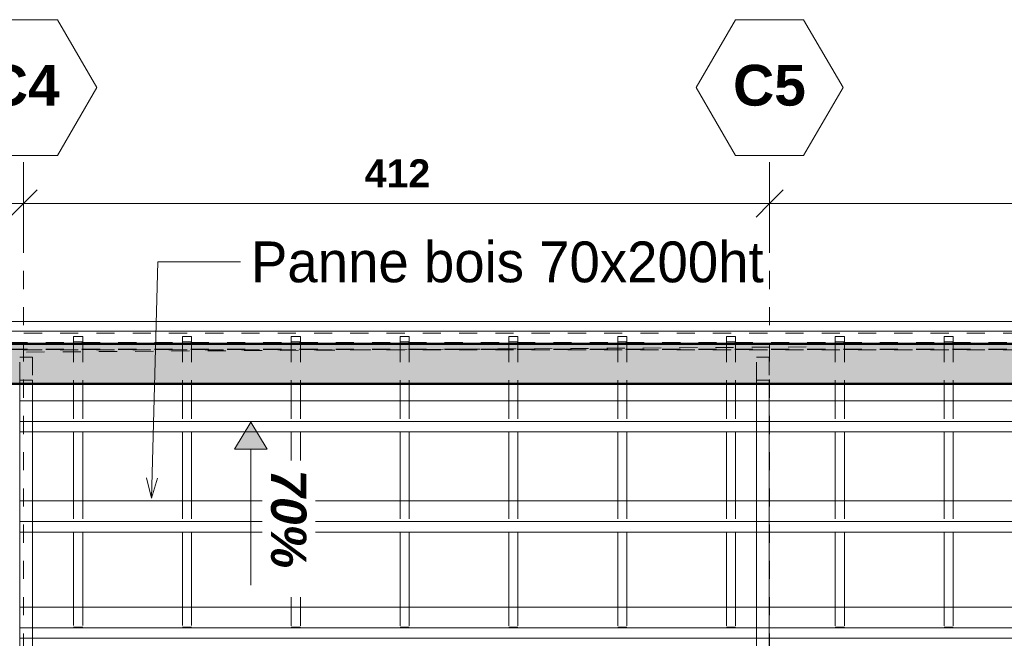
# Model space of a CAD drawing. Header units: metres. Extents: x -16.9 to 14.1, y -10.5 to 9.6.
# Tile 17 of 26: x -2.3 to 3.2, y 5.7 to 9.1. Entities that reach past the tile are written whole.
import ezdxf

# ---------------------------------------------------------------- set-up
doc = ezdxf.new("R2010")
doc.units = ezdxf.units.M
doc.linetypes.add('Ligne de quadrillage', pattern=[0.022225, 0.0127, -0.003175, 0.003175, -0.003175])
doc.linetypes.add('Tiret', pattern=[0.00635, 0.003175, -0.003175])
for name, color, linetype, lineweight in [('A-ANNO-DIMS', 211, 'Continuous', 9), ('A-ANNO-DIMS-75', 211, 'Continuous', 9), ('A-ANNO-NOTE', 131, 'Continuous', 9), ('A-ROOF', 132, 'Continuous', 18), ('A-WALL', 113, 'Continuous', 25), ('A-WALL-PATT', 111, 'Continuous', 50), ('G-ANNO-TEXT', 231, 'Continuous', 9), ('S-BEAM', 12, 'Continuous', 18), ('S-BEAM-HDLN', 1, 'Tiret', 18), ('S-GRID', 1, 'Continuous', 9), ('S-GRID-IDEN', 1, 'Continuous', 9)]:
    doc.layers.add(name, color=color, linetype=linetype, lineweight=lineweight)
doc.styles.add('Arial_B', font='arialbd.ttf', dxfattribs={"height": 0.225})
doc.styles.add('Arial_B_1', font='arialbd.ttf', dxfattribs={"height": 0.154762})
doc.styles.add('Arial_B_I', font='arialbi.ttf', dxfattribs={"height": 0.195})
doc.styles.add('Bodoni MT_B_I', font='BOD_BI.TTF', dxfattribs={"height": 0.225})
doc.dimstyles.new('Cotation_cm', dxfattribs={"dimscale": 0.3048, "dimtxt": 0.153039, "dimasz": 0.492126, "dimexe": 0.590551, "dimexo": 0.0625, "dimgap": 0.147638, "dimtad": 1, "dimdec": 0, "dimlfac": 100, "dimzin": 0, "dimdsep": 46, "dimtxsty": 'Arial_B_1', "dimblk1": 'OBLIQUE', "dimblk2": 'OBLIQUE', "dimsah": 1, "dimcen": 0.09, "dimazin": 0, "dimtfac": 1, "dimtdec": 4, "dimtix": 1, "dimtmove": 0, "dimatfit": 3, "dimfxl": 0.590551, "dimfxlon": 1, "dimtvp": 1, "dimtfill": 1, "dimtolj": 1, "dimtzin": 0, "dimarcsym": 2})

# ---------------------------------------------------------------- blocks, each defined once
blk = doc.blocks.new('Quadrillage - M_Extrémité de la ligne de quadrillage - EXA 3_0 mm Gras-566358-PH R_1 EXISTANT')
at = {"layer": 'S-GRID-IDEN'}
for p, q in [((-0.0054, 0), (-0.0025, 0.005)), ((-0.0025, 0.005), (0.0025, 0.005)), ((0.0054, 0), (0.0025, 0.005)), ((-0.0054, 0), (-0.0025, -0.005)), ((0.0054, 0), (0.0025, -0.005)), ((0.0025, -0.005), (-0.0025, -0.005))]:
    blk.add_line(p, q, dxfattribs=at)
blk = doc.blocks.new('DIMBLOCK3-PH R_1 EXISTANT')
at = {"layer": 'A-ANNO-DIMS-75'}
for p, q in [((-6.0928, 8.1004), (-6.0928, 8.2804)), ((-2.2499, 8.1004), (-2.2499, 8.2804)), ((-6.0928, 8.1004), (-2.2499, 8.1004)), ((-6.0928, 8.1004), (-6.0928, 7.9204)), ((-2.2499, 8.1004), (-2.2499, 7.9204))]:
    blk.add_line(p, q, dxfattribs=at)
at = {"layer": 'A-ANNO-DIMS-75', "lineweight": 35}
for p, q in [((-6.0928, 8.1004), (-6.0178, 8.1754)), ((-2.2499, 8.1004), (-2.1749, 8.1754)), ((-6.0928, 8.1004), (-6.1678, 8.0254)), ((-2.2499, 8.1004), (-2.3249, 8.0254))]:
    blk.add_line(p, q, dxfattribs=at)
at = {"layer": 'A-ANNO-DIMS-75', "color": 0, "insert": (-4.3463, 8.3439), "char_height": 0.15476, "width": 0.419764, "attachment_point": 1, "line_spacing_factor": 0.941778, "style": 'Arial_B_1', "bg_fill": 3, "box_fill_scale": 1.25, "bg_fill_color": 256, "bg_fill_true_color": 13158600, "bg_fill_transparency": 0}
blk.add_mtext('384', dxfattribs=at)
blk = doc.blocks.new('_Oblique')
at = {"color": 0, "linetype": 'ByBlock', "lineweight": -2}
blk.add_line((-0.5, -0.5), (0.5, 0.5), dxfattribs=at)
blk = doc.blocks.new('DIMBLOCK4-PH R_1 EXISTANT')
at = {"layer": 'A-ANNO-DIMS-75'}
for p, q in [((-2.2499, 8.1004), (-2.2499, 8.2804)), ((1.8651, 8.1004), (1.8651, 8.2804)), ((-2.2499, 8.1004), (1.8651, 8.1004)), ((-2.2499, 8.1004), (-2.2499, 7.9204)), ((1.8651, 8.1004), (1.8651, 7.9204))]:
    blk.add_line(p, q, dxfattribs=at)
at = {"layer": 'A-ANNO-DIMS-75', "lineweight": 35}
for p, q in [((-2.2499, 8.1004), (-2.1749, 8.1754)), ((1.8651, 8.1004), (1.9401, 8.1754)), ((-2.2499, 8.1004), (-2.3249, 8.0254)), ((1.8651, 8.1004), (1.7901, 8.0254))]:
    blk.add_line(p, q, dxfattribs=at)
at = {"layer": 'A-ANNO-DIMS-75', "color": 0, "insert": (-0.3673, 8.3439), "char_height": 0.15476, "width": 0.419764, "attachment_point": 1, "line_spacing_factor": 0.941778, "style": 'Arial_B_1', "bg_fill": 3, "box_fill_scale": 1.25, "bg_fill_color": 256, "bg_fill_true_color": 13158600, "bg_fill_transparency": 0}
blk.add_mtext('412', dxfattribs=at)
blk = doc.blocks.new('DIMBLOCK5-PH R_1 EXISTANT')
at = {"layer": 'A-ANNO-DIMS-75'}
for p, q in [((1.8651, 8.1004), (1.8651, 8.2804)), ((5.9278, 8.1004), (5.9278, 8.2804)), ((1.8651, 8.1004), (5.9278, 8.1004)), ((1.8651, 8.1004), (1.8651, 7.9204)), ((5.9278, 8.1004), (5.9278, 7.9204))]:
    blk.add_line(p, q, dxfattribs=at)
at = {"layer": 'A-ANNO-DIMS-75', "lineweight": 35}
for p, q in [((1.8651, 8.1004), (1.9401, 8.1754)), ((5.9278, 8.1004), (6.0028, 8.1754)), ((1.8651, 8.1004), (1.7901, 8.0254)), ((5.9278, 8.1004), (5.8528, 8.0254))]:
    blk.add_line(p, q, dxfattribs=at)
at = {"layer": 'A-ANNO-DIMS-75', "color": 0, "insert": (3.7216, 8.3439), "char_height": 0.15476, "width": 0.419764, "attachment_point": 1, "line_spacing_factor": 0.941778, "style": 'Arial_B_1', "bg_fill": 3, "box_fill_scale": 1.25, "bg_fill_color": 256, "bg_fill_true_color": 13158600, "bg_fill_transparency": 0}
blk.add_mtext('406', dxfattribs=at)
blk = doc.blocks.new('Pente - Pente-5017317-PH R_1 EXISTANT')
at = {"layer": 'A-ANNO-NOTE'}
blk.add_hatch(color=256, dxfattribs=at).paths.add_polyline_path([(0.005, 0.0012), (0.007, 0), (0.005, -0.0012)])
for p, q in [((0.005, 0.0012), (0.005, -0.0012)), ((0.007, 0), (0.005, 0.0012)), ((-0.005, 0), (0.005, 0)), ((0.005, -0.0012), (0.007, 0))]:
    blk.add_line(p, q, dxfattribs=at)

msp = doc.modelspace()

# ---------------------------------------------------------------- hatches: boundary and pattern name
at = {"layer": 'A-WALL-PATT', "lineweight": 18}
h = msp.add_hatch(dxfattribs=at)
h.set_pattern_fill('FP_1', color=256, style=0, pattern_type=2)
h.set_pattern_definition([(50, (0, 0), (0.546555, -0.047815), [0.05715, -0.62865]), (355, (0, 0), (-0.105728, 0.573166), [0.04572, -0.50292]), (100.451, (0.04555, -0.004), (0.440828, 0.525349), [0.04857, -0.53427]), (46.184, (0, 0.1524), (0.813237, -0.12613), [0.08572, -0.94297]), (96.636, (0.0678, 0.1419), (0.712212, 0.742287), [0.07286, -0.80141]), (351.184, (0, 0.1524), (0.712217, 0.742274), [0.06858, -0.75438]), (21, (0.0762, 0.1143), (0.454846, -0.306795), [0.05715, -0.62865]), (326, (0.0762, 0.1143), (0.185405, 0.55256), [0.04572, -0.50292]), (71.451, (0.1141, 0.08873), (0.640251, 0.245763), [0.04857, -0.53427]), (37.5, (0, 0), (0.009261, 0.2536672), [0.02515, -0.47168, 0.02515, -0.48539, -0.50482]), (37.5, (0, 0), (0.009261, 0.2536672), [-1.007, 0.02515, -0.47968]), (7.5, (0, 0), (0.200456, 0.300546), [0.02515, -0.26594, 0.02515, -0.46025, -0.1924]), (7.5, (0, 0), (0.200456, 0.300546), [-0.77648, 0.02515, -0.16726]), (327.5, (-0.16993, 0), (0.4067682, -0.0171882), [0.02515, -0.16535, 0.02515, -0.56921, -0.78867]), (327.5, (-0.16993, 0), (0.4067682, -0.0171882), [-0.78486, 0.02515, -0.76352]), (317.5, (-0.24613, 0), (0.444383, 0.0762794), [0.02515, -0.2225, 0.02515, -0.36957, -0.56007]), (317.5, (-0.24613, 0), (0.444383, 0.0762794), [-0.64237, 0.02515, -0.53492])])
h.paths.add_polyline_path([(-13.0592, 7.1053), (12.0283, 7.1053), (12.0283, 7.3253), (-14.837, 7.3253), (-14.8367, 7.1053), (-14.7571, 7.1053)])

# ---------------------------------------------------------------- linework, layer by layer
at = {"layer": 'A-ROOF'}
msp.add_line((12.2578, 7.4487), (-9.0916, 7.4487), dxfattribs=at)
at = {"layer": 'A-WALL', "lineweight": 50}
for p, q in [((-15.057, 7.3253), (12.2483, 7.3253)), ((5.9551, 7.1053), (-8.7567, 7.1053))]:
    msp.add_line(p, q, dxfattribs=at)
at = {"layer": 'G-ANNO-TEXT', "color": 190}
for p, q in [((-1.5441, 6.4736), (-1.5084, 7.7781)), ((-1.5084, 7.7781), (-1.0324, 7.7781)), ((-1.5441, 6.4736), (-1.5711, 6.5869)), ((-1.5441, 6.4736), (-1.5109, 6.5852))]:
    msp.add_line(p, q, dxfattribs=at)
at = {"layer": 'S-BEAM'}
for p, q in [((-15.1177, 7.3963), (12.2245, 7.3963)), ((-15.0474, 7.3263), (12.2245, 7.3263)), ((-1.9728, 7.3263), (-1.9728, 7.3253)), ((-1.9228, 7.3263), (-1.9228, 7.3253)), ((-1.3728, 7.3263), (-1.3728, 7.3253)), ((-1.3228, 7.3263), (-1.3228, 7.3253)), ((-0.7728, 7.3263), (-0.7728, 7.3253)), ((-0.7228, 7.3263), (-0.7228, 7.3253)), ((-0.1728, 7.3263), (-0.1728, 7.3253)), ((-0.1228, 7.3263), (-0.1228, 7.3253)), ((0.4272, 7.3263), (0.4272, 7.3253)), ((0.4772, 7.3263), (0.4772, 7.3253)), ((1.0272, 7.3263), (1.0272, 7.3253)), ((1.0772, 7.3263), (1.0772, 7.3253)), ((1.6272, 7.3263), (1.6272, 7.3253)), ((1.6772, 7.3263), (1.6772, 7.3253)), ((2.2272, 7.3263), (2.2272, 7.3253)), ((2.2772, 7.3263), (2.2772, 7.3253)), ((2.8272, 7.3263), (2.8272, 7.3253)), ((2.8772, 7.3263), (2.8772, 7.3253)), ((-2.2704, 7.1053), (-2.2704, 5.6443)), ((-2.2004, 7.1053), (-2.2004, 5.6443)), ((-1.9728, 7.1053), (-1.9728, 7.0118)), ((-1.9228, 7.1053), (-1.9228, 7.0118)), ((-1.3728, 7.1053), (-1.3728, 7.0118)), ((-1.3228, 7.1053), (-1.3228, 7.0118)), ((-0.7728, 7.1053), (-0.7728, 7.0118)), ((-0.7228, 7.1053), (-0.7228, 7.0118)), ((-0.1728, 7.1053), (-0.1728, 7.0118)), ((-0.1228, 7.1053), (-0.1228, 7.0118)), ((0.4272, 7.1053), (0.4272, 7.0118)), ((0.4772, 7.1053), (0.4772, 7.0118)), ((1.0272, 7.1053), (1.0272, 7.0118)), ((1.0772, 7.1053), (1.0772, 7.0118)), ((1.6272, 7.1053), (1.6272, 7.0118)), ((1.6772, 7.1053), (1.6772, 7.0118)), ((1.7925, 7.1053), (1.7925, 5.6601)), ((1.8625, 7.1053), (1.8625, 5.6601)), ((2.2272, 7.1053), (2.2272, 7.0118)), ((2.2772, 7.1053), (2.2772, 7.0118)), ((2.8272, 7.1053), (2.8272, 7.0118)), ((2.8772, 7.1053), (2.8772, 7.0118)), ((1.7925, 7.0118), (-2.2004, 7.0118)), ((5.9997, 7.0118), (1.8625, 7.0118)), ((-2.2004, 6.8971), (1.7925, 6.8971)), ((1.8625, 6.8971), (5.9997, 6.8971)), ((-2.2004, 6.8398), (1.7925, 6.8398)), ((-1.9728, 6.8398), (-1.9728, 6.4602)), ((-1.9228, 6.8398), (-1.9228, 6.4602)), ((-1.3728, 6.8398), (-1.3728, 6.4602)), ((-1.3228, 6.8398), (-1.3228, 6.4602)), ((-0.7728, 6.8398), (-0.7728, 6.4603)), ((-0.7228, 6.8398), (-0.7228, 6.4603)), ((-0.1728, 6.8398), (-0.1728, 6.4603)), ((-0.1228, 6.8398), (-0.1228, 6.4603)), ((0.4272, 6.8398), (0.4272, 6.4604)), ((0.4772, 6.8398), (0.4772, 6.4604)), ((1.0272, 6.8398), (1.0272, 6.4604)), ((1.0772, 6.8398), (1.0772, 6.4604)), ((1.6272, 6.8398), (1.6272, 6.4605)), ((1.6772, 6.8398), (1.6772, 6.4605)), ((1.8625, 6.8398), (5.9997, 6.8398)), ((2.2272, 6.8398), (2.2272, 6.4596)), ((2.2772, 6.8398), (2.2772, 6.4596)), ((2.8272, 6.8398), (2.8272, 6.4596)), ((2.8772, 6.8398), (2.8772, 6.4596)), ((1.7925, 6.4596), (-2.2004, 6.4596)), ((5.9997, 6.4596), (1.8625, 6.4596)), ((-2.2004, 6.3449), (1.7925, 6.3449)), ((1.8625, 6.3449), (5.9997, 6.3449)), ((-2.2004, 6.2875), (1.7925, 6.2875)), ((-1.9728, 6.2875), (-1.9728, 5.8711)), ((-1.9228, 6.2875), (-1.9228, 5.8711)), ((-1.3728, 6.2875), (-1.3728, 5.8709)), ((-1.3228, 6.2875), (-1.3228, 5.8709)), ((-0.7728, 6.2875), (-0.7728, 5.8708)), ((-0.7228, 6.2875), (-0.7228, 5.8708)), ((-0.1728, 6.2875), (-0.1728, 5.8706)), ((-0.1228, 6.2875), (-0.1228, 5.8706)), ((0.4272, 6.2875), (0.4272, 5.8705)), ((0.4772, 6.2875), (0.4772, 5.8705)), ((1.0272, 6.2875), (1.0272, 5.8703)), ((1.0772, 6.2875), (1.0772, 5.8703)), ((1.6272, 6.2875), (1.6272, 5.8702)), ((1.6772, 6.2875), (1.6772, 5.8702)), ((1.8625, 6.2875), (5.9997, 6.2875)), ((2.2272, 6.2875), (2.2272, 5.87)), ((2.2772, 6.2875), (2.2772, 5.87)), ((2.8272, 6.2875), (2.8272, 5.8699)), ((2.8772, 6.2875), (2.8772, 5.8699)), ((-1.9728, 5.8731), (-2.2004, 5.8731)), ((-1.3728, 5.8731), (-1.9228, 5.8731)), ((-0.7728, 5.8731), (-1.3228, 5.8731)), ((-0.1728, 5.8731), (-0.7228, 5.8731)), ((0.4272, 5.8731), (-0.1228, 5.8731)), ((1.0272, 5.8731), (0.4772, 5.8731)), ((1.6272, 5.8731), (1.0772, 5.8731)), ((1.7925, 5.8731), (1.6772, 5.8731)), ((2.2272, 5.8731), (1.8625, 5.8731)), ((2.8272, 5.8731), (2.2772, 5.8731)), ((3.4272, 5.8731), (2.8772, 5.8731)), ((-2.2004, 5.7584), (1.7925, 5.7584)), ((1.8625, 5.7584), (5.9997, 5.7584)), ((-2.2004, 5.701), (1.7925, 5.701)), ((1.8625, 5.701), (5.9997, 5.701))]:
    msp.add_line(p, q, dxfattribs=at)
at = {"layer": 'S-BEAM-HDLN'}
for p, q in [((-15.0474, 7.3849), (12.1728, 7.3849)), ((12.1728, 7.3339), (-15.0474, 7.3339)), ((-1.9728, 7.3368), (-1.9728, 7.3659)), ((-1.9728, 7.3659), (-1.9228, 7.3659)), ((-1.9228, 7.3368), (-1.9728, 7.3368)), ((-1.9728, 7.3368), (-1.9728, 7.3263)), ((-1.9228, 7.3659), (-1.9228, 7.3368)), ((-1.9228, 7.3368), (-1.9228, 7.3263)), ((-1.3728, 7.3368), (-1.3728, 7.3659)), ((-1.3728, 7.3659), (-1.3228, 7.3659)), ((-1.3228, 7.3368), (-1.3728, 7.3368)), ((-1.3728, 7.3368), (-1.3728, 7.3263)), ((-1.3228, 7.3659), (-1.3228, 7.3368)), ((-1.3228, 7.3368), (-1.3228, 7.3263)), ((-0.7728, 7.3368), (-0.7728, 7.3659)), ((-0.7728, 7.3659), (-0.7228, 7.3659)), ((-0.7228, 7.3368), (-0.7728, 7.3368)), ((-0.7728, 7.3368), (-0.7728, 7.3263)), ((-0.7228, 7.3659), (-0.7228, 7.3368)), ((-0.7228, 7.3368), (-0.7228, 7.3263)), ((-0.1728, 7.3368), (-0.1728, 7.3659)), ((-0.1728, 7.3659), (-0.1228, 7.3659)), ((-0.1228, 7.3368), (-0.1728, 7.3368)), ((-0.1728, 7.3368), (-0.1728, 7.3263)), ((-0.1228, 7.3659), (-0.1228, 7.3368)), ((-0.1228, 7.3368), (-0.1228, 7.3263)), ((0.4272, 7.3368), (0.4272, 7.3659)), ((0.4272, 7.3659), (0.4772, 7.3659)), ((0.4772, 7.3368), (0.4272, 7.3368)), ((0.4272, 7.3368), (0.4272, 7.3263)), ((0.4772, 7.3659), (0.4772, 7.3368)), ((0.4772, 7.3368), (0.4772, 7.3263)), ((1.0272, 7.3368), (1.0272, 7.3659)), ((1.0272, 7.3659), (1.0772, 7.3659)), ((1.0772, 7.3368), (1.0272, 7.3368)), ((1.0272, 7.3368), (1.0272, 7.3263)), ((1.0772, 7.3659), (1.0772, 7.3368)), ((1.0772, 7.3368), (1.0772, 7.3263)), ((1.6272, 7.3368), (1.6272, 7.3659)), ((1.6272, 7.3659), (1.6772, 7.3659)), ((1.6772, 7.3368), (1.6272, 7.3368)), ((1.6272, 7.3368), (1.6272, 7.3263)), ((1.6772, 7.3659), (1.6772, 7.3368)), ((1.6772, 7.3368), (1.6772, 7.3263)), ((2.2272, 7.3368), (2.2272, 7.3659)), ((2.2272, 7.3659), (2.2772, 7.3659)), ((2.2772, 7.3368), (2.2272, 7.3368)), ((2.2272, 7.3368), (2.2272, 7.3263)), ((2.2772, 7.3659), (2.2772, 7.3368)), ((2.2772, 7.3368), (2.2772, 7.3263)), ((2.8272, 7.3368), (2.8272, 7.3659)), ((2.8272, 7.3659), (2.8772, 7.3659)), ((2.8772, 7.3368), (2.8272, 7.3368)), ((2.8272, 7.3368), (2.8272, 7.3263)), ((2.8772, 7.3659), (2.8772, 7.3368)), ((2.8772, 7.3368), (2.8772, 7.3263)), ((12.173, 7.2948), (-15.0473, 7.2948)), ((-15.0473, 7.2928), (12.173, 7.2928)), ((12.173, 7.2964), (-15.0472, 7.2964)), ((-1.9728, 7.3252), (-1.9728, 7.1053)), ((-1.9228, 7.3252), (-1.9228, 7.1053)), ((-1.3728, 7.3252), (-1.3728, 7.1053)), ((-1.3228, 7.3252), (-1.3228, 7.1053)), ((-0.7728, 7.3252), (-0.7728, 7.1053)), ((-0.7228, 7.3252), (-0.7228, 7.1053)), ((-0.1728, 7.3252), (-0.1728, 7.1053)), ((-0.1228, 7.3252), (-0.1228, 7.1053)), ((0.4272, 7.3252), (0.4272, 7.1053)), ((0.4772, 7.3252), (0.4772, 7.1053)), ((1.0272, 7.3252), (1.0272, 7.1053)), ((1.0772, 7.3252), (1.0772, 7.1053)), ((1.6272, 7.3252), (1.6272, 7.1053)), ((1.6772, 7.3252), (1.6772, 7.1053)), ((2.2272, 7.3252), (2.2272, 7.1053)), ((2.2772, 7.3252), (2.2772, 7.1053)), ((2.8272, 7.3252), (2.8272, 7.1053)), ((2.8772, 7.3252), (2.8772, 7.1053)), ((-2.2704, 7.1255), (-2.2704, 7.2532)), ((-2.2704, 7.2532), (-2.2004, 7.2532)), ((-2.2004, 7.2532), (-2.2004, 7.1255)), ((1.7925, 7.1255), (1.7925, 7.2532)), ((1.7925, 7.2532), (1.8625, 7.2532)), ((1.8625, 7.2532), (1.8625, 7.1255)), ((-2.2004, 7.1255), (-2.2704, 7.1255)), ((-2.2704, 7.1255), (-2.2704, 7.1053)), ((-2.2004, 7.1255), (-2.2004, 7.1053)), ((1.8625, 7.1255), (1.7925, 7.1255)), ((1.7925, 7.1255), (1.7925, 7.1053)), ((1.8625, 7.1255), (1.8625, 7.1053)), ((-2.2005, 7.0118), (-2.2704, 7.0118)), ((-1.9728, 7.0118), (-1.9728, 6.8398)), ((-1.9228, 7.0118), (-1.9228, 6.8398)), ((-1.3728, 7.0118), (-1.3728, 6.8398)), ((-1.3228, 7.0118), (-1.3228, 6.8398)), ((-0.7728, 7.0118), (-0.7728, 6.8398)), ((-0.7228, 7.0118), (-0.7228, 6.8398)), ((-0.1728, 7.0118), (-0.1728, 6.8398)), ((-0.1228, 7.0118), (-0.1228, 6.8398)), ((0.4272, 7.0118), (0.4272, 6.8398)), ((0.4772, 7.0118), (0.4772, 6.8398)), ((1.0272, 7.0118), (1.0272, 6.8398)), ((1.0772, 7.0118), (1.0772, 6.8398)), ((1.6272, 7.0118), (1.6272, 6.8398)), ((1.6772, 7.0118), (1.6772, 6.8398)), ((1.8625, 7.0118), (1.7926, 7.0118)), ((2.2272, 7.0118), (2.2272, 6.8398)), ((2.2772, 7.0118), (2.2772, 6.8398)), ((2.8272, 7.0118), (2.8272, 6.8398)), ((2.8772, 7.0118), (2.8772, 6.8398)), ((-2.2704, 6.8971), (-2.2005, 6.8971)), ((1.7926, 6.8971), (1.8625, 6.8971)), ((-2.2704, 6.8398), (-2.2005, 6.8398)), ((1.7926, 6.8398), (1.8625, 6.8398)), ((-2.2005, 6.4596), (-2.2704, 6.4596)), ((-1.9728, 6.4601), (-1.9728, 6.2876)), ((-1.9228, 6.4601), (-1.9228, 6.2876)), ((-1.3728, 6.4602), (-1.3728, 6.2876)), ((-1.3228, 6.4602), (-1.3228, 6.2876)), ((-0.7728, 6.4602), (-0.7728, 6.2876)), ((-0.7228, 6.4602), (-0.7228, 6.2876)), ((-0.1728, 6.4603), (-0.1728, 6.2876)), ((-0.1228, 6.4603), (-0.1228, 6.2876)), ((0.4272, 6.4603), (0.4272, 6.2876)), ((0.4772, 6.4603), (0.4772, 6.2876)), ((1.0272, 6.4604), (1.0272, 6.2876)), ((1.0772, 6.4604), (1.0772, 6.2876)), ((1.6272, 6.4604), (1.6272, 6.2876)), ((1.6772, 6.4604), (1.6772, 6.2876)), ((1.8625, 6.4596), (1.7926, 6.4596)), ((2.2272, 6.4596), (2.2272, 6.2876)), ((2.2772, 6.4596), (2.2772, 6.2876)), ((2.8272, 6.4596), (2.8272, 6.2876)), ((2.8772, 6.4596), (2.8772, 6.2876)), ((-2.2704, 6.3449), (-2.2005, 6.3449)), ((1.7926, 6.3449), (1.8625, 6.3449)), ((-2.2704, 6.2875), (-2.2005, 6.2875)), ((1.7926, 6.2875), (1.8625, 6.2875)), ((-2.2005, 5.8731), (-2.2704, 5.8731)), ((-1.9229, 5.8731), (-1.9728, 5.8731)), ((-1.9728, 5.871), (-1.9728, 5.7622)), ((-1.9228, 5.871), (-1.9228, 5.7622)), ((-1.3229, 5.8731), (-1.3728, 5.8731)), ((-1.3728, 5.8709), (-1.3728, 5.7622)), ((-1.3228, 5.8709), (-1.3228, 5.7622)), ((-0.7229, 5.8731), (-0.7728, 5.8731)), ((-0.7728, 5.8707), (-0.7728, 5.7622)), ((-0.7228, 5.8707), (-0.7228, 5.7622)), ((-0.1229, 5.8731), (-0.1728, 5.8731)), ((-0.1728, 5.8706), (-0.1728, 5.7622)), ((-0.1228, 5.8706), (-0.1228, 5.7622)), ((0.4771, 5.8731), (0.4272, 5.8731)), ((0.4272, 5.8704), (0.4272, 5.7622)), ((0.4772, 5.8704), (0.4772, 5.7622)), ((1.0771, 5.8731), (1.0272, 5.8731)), ((1.0272, 5.8703), (1.0272, 5.7622)), ((1.0772, 5.8703), (1.0772, 5.7622)), ((1.6771, 5.8731), (1.6272, 5.8731)), ((1.6272, 5.8701), (1.6272, 5.7622)), ((1.6772, 5.8701), (1.6772, 5.7622)), ((1.8625, 5.8731), (1.7926, 5.8731)), ((2.2771, 5.8731), (2.2272, 5.8731)), ((2.2272, 5.87), (2.2272, 5.7622)), ((2.2772, 5.87), (2.2772, 5.7622)), ((2.8771, 5.8731), (2.8272, 5.8731)), ((2.8272, 5.8698), (2.8272, 5.7622)), ((2.8772, 5.8698), (2.8772, 5.7622)), ((-2.2704, 5.7584), (-2.2005, 5.7584)), ((-1.9728, 5.7622), (-1.9228, 5.7622)), ((-1.3728, 5.7622), (-1.3228, 5.7622)), ((-0.7728, 5.7622), (-0.7228, 5.7622)), ((-0.1728, 5.7622), (-0.1228, 5.7622)), ((0.4272, 5.7622), (0.4772, 5.7622)), ((1.0272, 5.7622), (1.0772, 5.7622)), ((1.6272, 5.7622), (1.6772, 5.7622)), ((1.7926, 5.7584), (1.8625, 5.7584)), ((2.2272, 5.7622), (2.2772, 5.7622)), ((2.8272, 5.7622), (2.8772, 5.7622)), ((-2.2704, 5.701), (-2.2005, 5.701)), ((1.7926, 5.701), (1.8625, 5.701))]:
    msp.add_line(p, q, dxfattribs=at)
at = {"layer": 'S-GRID', "linetype": 'Ligne de quadrillage'}
for p, q in [((-2.2499, -9.5717), (-2.2499, 8.3345)), ((2.0667, 7.3087), (-16.1127, 7.1895))]:
    msp.add_line(p, q, dxfattribs=at)

# ---------------------------------------------------------------- block references
at = {"layer": 'A-ANNO-NOTE', "xscale": 75, "yscale": 75, "zscale": 75, "rotation": 89.99999999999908}
msp.add_blockref('Pente - Pente-5017317-PH R_1 EXISTANT', (-0.9963, 6.3695), dxfattribs=at)
at = {"layer": 'S-GRID-IDEN', "xscale": 74.99999999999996, "yscale": 74.99999999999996, "zscale": 74.99999999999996}
for p in [(-2.2499, 8.7395), (1.8651, 8.7395)]:
    msp.add_blockref('Quadrillage - M_Extrémité de la ligne de quadrillage - EXA 3_0 mm Gras-566358-PH R_1 EXISTANT', p, dxfattribs=at)

# ---------------------------------------------------------------- texts
at = {"layer": 'G-ANNO-TEXT', "color": 190, "insert": (-0.9949, 7.8906), "char_height": 0.225, "width": 3.824049, "attachment_point": 1, "style": 'Bodoni MT_B_I', "bg_fill": 3, "box_fill_scale": 1.25, "bg_fill_color": 256, "bg_fill_true_color": 13158600, "bg_fill_transparency": 0}
msp.add_mtext('Panne bois 70x200ht', dxfattribs=at)
at = {"layer": 'S-GRID-IDEN', "char_height": 0.225, "width": 0.493038, "attachment_point": 1, "style": 'Arial_B'}
for s, insert in [('C4', (-2.4515, 8.8653)), ('C5', (1.6635, 8.8653))]:
    msp.add_mtext(s, dxfattribs=dict(at, insert=insert))

# ---------------------------------------------------------------- next in the draw order: linework, layer by layer
at = {"layer": 'S-GRID', "linetype": 'Ligne de quadrillage'}
msp.add_line((1.8651, -9.5717), (1.8651, 8.3345), dxfattribs=at)

# ---------------------------------------------------------------- next in the draw order: texts
at = {"layer": 'A-ANNO-NOTE', "insert": (-0.689, 6.6324), "char_height": 0.195, "width": 0.65538, "attachment_point": 1, "rotation": 270, "style": 'Arial_B_I', "bg_fill": 3, "box_fill_scale": 1.25, "bg_fill_color": 256, "bg_fill_true_color": 13158600, "bg_fill_transparency": 0}
msp.add_mtext('70%', dxfattribs=at)

# ---------------------------------------------------------------- next in the draw order: dimensions: what is measured, and where the dimension line sits
at = {"layer": 'A-ANNO-DIMS'}
dim = msp.add_linear_dim(base=(-2.2499, 8.1004), p1=(-6.0928, 8.2804), p2=(-2.2499, 8.2804), dimstyle='Cotation_cm', override={"dimpost": '<>', "dimfxl": 3.84292}, dxfattribs=at)
dim.commit()
dim.dimension.update_dxf_attribs({"geometry": 'DIMBLOCK3-PH R_1 EXISTANT', "text_midpoint": (-4.1714, 8.2244)})

# ---------------------------------------------------------------- next in the draw order: dimensions: what is measured, and where the dimension line sits
dim = msp.add_linear_dim(base=(1.86511, 8.10037), p1=(-2.2499, 8.28037), p2=(1.86511, 8.28037), dimstyle='Cotation_cm', override={"dimpost": '<>', "dimfxl": 4.11501}, dxfattribs=at)
dim.commit()
dim.dimension.update_dxf_attribs({"geometry": 'DIMBLOCK4-PH R_1 EXISTANT', "text_midpoint": (-0.19239, 8.22306)})

# ---------------------------------------------------------------- next in the draw order: dimensions: what is measured, and where the dimension line sits
dim = msp.add_linear_dim(base=(5.9278, 8.1004), p1=(1.8651, 8.2804), p2=(5.9278, 8.2804), dimstyle='Cotation_cm', override={"dimpost": '<>', "dimfxl": 4.062713}, dxfattribs=at)
dim.commit()
dim.dimension.update_dxf_attribs({"geometry": 'DIMBLOCK5-PH R_1 EXISTANT', "text_midpoint": (3.8965, 8.2244)})

doc.saveas('drawing.dxf')
